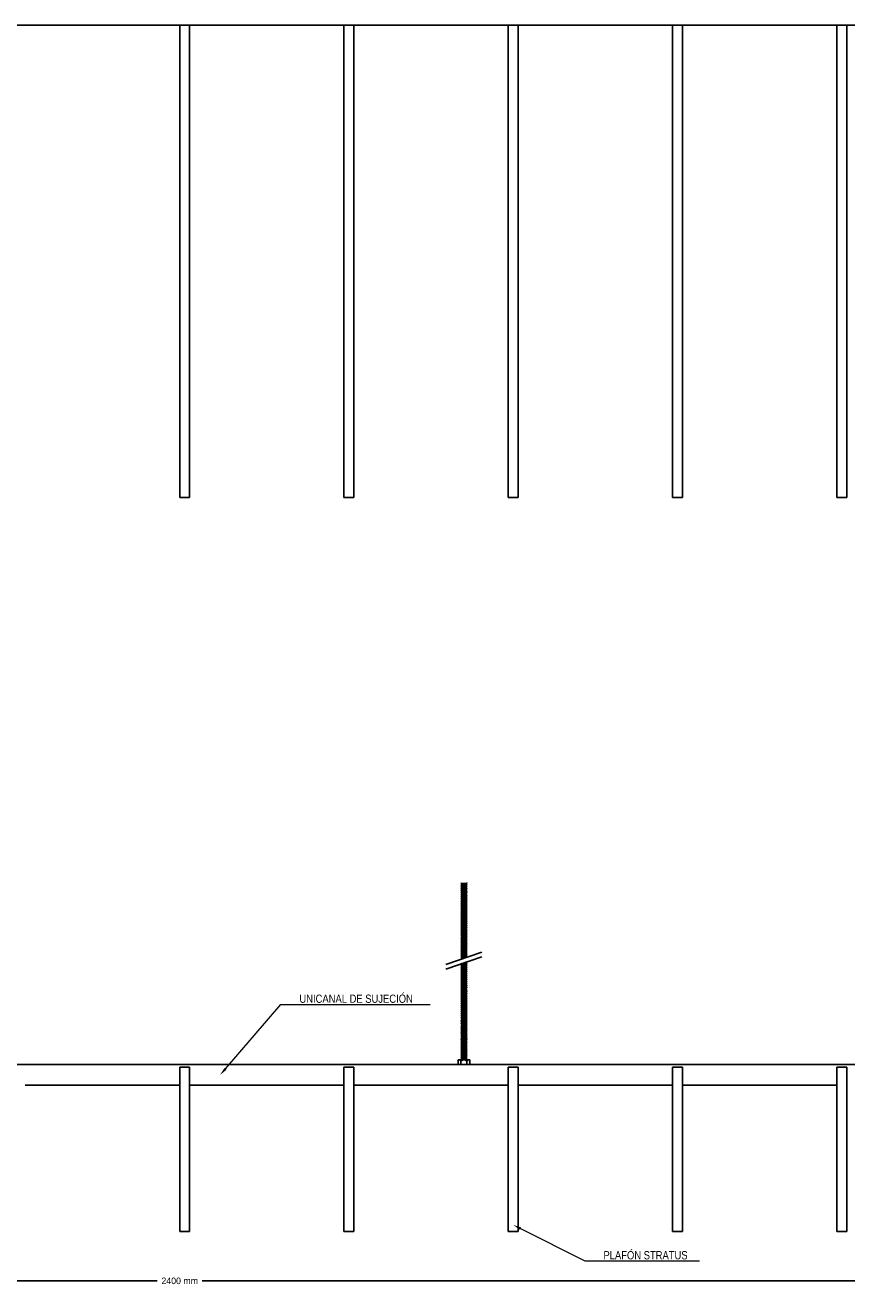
# Model space of a CAD drawing. Header units: millimetres. Extents: x 2538 to 24562, y 4449 to 23795.
# Tile 184 of 256: x 19633 to 20633, y 9377 to 10916. Entities that reach past the tile are written whole.
import ezdxf
from ezdxf import colors
from ezdxf.entities.mleader import LeaderData, LeaderLine
from ezdxf.math import Vec2, Vec3

# ---------------------------------------------------------------- set-up
doc = ezdxf.new("R2010")
doc.units = ezdxf.units.MM
doc.header["$PDMODE"] = 3
doc.linetypes.add('HIDDEN', pattern=[0.375, 0.25, -0.125])
doc.layers.add('_HD_tornillo', color=30, linetype='Continuous')
doc.layers.add('HD021_Text', color=2, linetype='Continuous', lineweight=9)
doc.layers.add('Make2D$Visible$Curves', color=7, linetype='Continuous', true_color=0x000000)
doc.layers.add('MEDIDAS', color=1, linetype='Continuous', true_color=0xff0000)
doc.styles.add('Arial Narrow', font='ARIALN.TTF')
doc.dimstyles.new('HD_DIM', dxfattribs={"dimtxt": 8, "dimasz": 2, "dimexe": 1, "dimexo": 0, "dimgap": 2, "dimtad": 0, "dimdec": 0, "dimzin": 0, "dimdsep": 46, "dimtxsty": 'Standard', "dimcen": 0, "dimclrd": 256, "dimclre": 251, "dimclrt": 7, "dimadec": 0, "dimazin": 0, "dimtp": 0.05, "dimtm": 0.05, "dimtfac": 0.6, "dimtdec": 0, "dimtofl": 0, "dimtmove": 0, "dimatfit": 3, "dimfxl": 1, "dimtolj": 2, "dimtzin": 0, "dimarcsym": 0})

# ---------------------------------------------------------------- blocks, each defined once
blk = doc.blocks.new('*D81')
at = {"layer": 'Defpoints', "color": 0, "transparency": 16777216}
for p in [(18620.5, 9449), (21020.5, 9449), (21020.5, 9388.9)]:
    blk.add_point(p, dxfattribs=at)
at = {"layer": 'MEDIDAS', "color": 251, "linetype": 'HIDDEN', "lineweight": -2, "transparency": 16777216}
for p, q in [((18620.5, 9449), (18620.5, 9387.9)), ((21020.5, 9449), (21020.5, 9387.9))]:
    blk.add_line(p, q, dxfattribs=at)
at = {"layer": 'MEDIDAS', "lineweight": -2, "transparency": 16777216}
for p, q in [((18622.5, 9388.9), (19793.2, 9388.9)), ((21018.5, 9388.9), (19847.8, 9388.9))]:
    blk.add_line(p, q, dxfattribs=at)
at = {"layer": 'MEDIDAS', "transparency": 16777216}
for points in [[(18622.5, 9389.2), (18622.5, 9388.6), (18620.5, 9388.9)], [(21018.5, 9389.2), (21018.5, 9388.6), (21020.5, 9388.9)]]:
    blk.add_solid(points, dxfattribs=at)
at = {"layer": 'MEDIDAS', "color": 7, "transparency": 16777216, "insert": (19820.5, 9388.9), "char_height": 8, "attachment_point": 5}
blk.add_mtext('\\A2;2400 mm', dxfattribs=at)

msp = doc.modelspace()

# ---------------------------------------------------------------- linework, layer by layer
at = {"layer": '_HD_tornillo'}
for p, q in [((20163.7, 9873.3), (20163.1, 9872.5)), ((20163.1, 9872.5), (20170.2, 9872.6)), ((20163.1, 9872.5), (20163.7, 9871.8)), ((20163.7, 9870.9), (20163.1, 9870.1)), ((20163.1, 9870.1), (20170.2, 9870.3)), ((20163.1, 9870.1), (20163.7, 9869.4)), ((20163.7, 9868.6), (20163.1, 9867.8)), ((20163.7, 9871.8), (20169.7, 9872)), ((20163.7, 9871.8), (20163.7, 9870.9)), ((20163.7, 9870.9), (20169.7, 9871.1)), ((20163.7, 9869.4), (20169.7, 9869.6)), ((20163.7, 9869.4), (20163.7, 9868.6)), ((20163.7, 9868.6), (20169.7, 9868.9)), ((20169.7, 9873.5), (20170.2, 9872.6)), ((20169.7, 9872), (20170.2, 9872.6)), ((20169.7, 9872), (20169.7, 9871.1)), ((20169.7, 9871.1), (20170.2, 9870.3)), ((20169.7, 9869.6), (20170.2, 9870.3)), ((20169.7, 9869.6), (20169.7, 9868.9)), ((20169.7, 9868.9), (20170.2, 9868)), ((20163.1, 9867.8), (20170.2, 9868)), ((20163.1, 9867.8), (20163.7, 9867.1)), ((20163.7, 9866.3), (20163.1, 9865.4)), ((20163.1, 9865.4), (20170.2, 9865.6)), ((20163.1, 9865.4), (20163.7, 9864.8)), ((20163.7, 9863.9), (20163.1, 9863.1)), ((20163.1, 9863.1), (20170.2, 9863.3)), ((20163.1, 9863.1), (20163.7, 9862.4)), ((20163.7, 9861.5), (20163.1, 9860.7)), ((20163.1, 9860.7), (20170.2, 9860.8)), ((20163.1, 9860.7), (20163.7, 9860)), ((20163.7, 9859.1), (20163.1, 9858.3)), ((20163.1, 9858.3), (20170.2, 9858.4)), ((20163.1, 9858.3), (20163.7, 9857.6)), ((20163.7, 9856.7), (20163.1, 9855.8)), ((20163.1, 9855.8), (20170.2, 9856)), ((20163.1, 9855.8), (20163.7, 9855.2)), ((20163.7, 9854.3), (20163.1, 9853.4)), ((20163.1, 9853.4), (20170.2, 9853.6)), ((20163.1, 9853.4), (20163.7, 9852.8)), ((20163.7, 9867.1), (20169.7, 9867.4)), ((20163.7, 9867.1), (20163.7, 9866.3)), ((20163.7, 9866.3), (20169.7, 9866.5)), ((20163.7, 9864.8), (20169.7, 9865)), ((20163.7, 9864.8), (20163.7, 9863.9)), ((20163.7, 9863.9), (20169.7, 9864.1)), ((20163.7, 9862.4), (20169.7, 9862.6)), ((20163.7, 9862.4), (20163.7, 9861.5)), ((20163.7, 9861.5), (20169.7, 9861.7)), ((20163.7, 9860), (20169.7, 9860.2)), ((20163.7, 9860), (20163.7, 9859.1)), ((20163.7, 9859.1), (20169.7, 9859.3)), ((20163.7, 9857.6), (20169.7, 9857.8)), ((20163.7, 9857.6), (20163.7, 9856.7)), ((20163.7, 9856.7), (20169.7, 9856.9)), ((20163.7, 9855.2), (20169.7, 9855.4)), ((20163.7, 9855.2), (20163.7, 9854.3)), ((20163.7, 9854.3), (20169.7, 9854.5)), ((20163.7, 9852.8), (20169.7, 9853)), ((20169.7, 9867.4), (20170.2, 9868)), ((20169.7, 9867.4), (20169.7, 9866.5)), ((20169.7, 9866.5), (20170.2, 9865.6)), ((20169.7, 9865), (20170.2, 9865.6)), ((20169.7, 9865), (20169.7, 9864.1)), ((20169.7, 9864.1), (20170.2, 9863.3)), ((20169.7, 9862.6), (20170.2, 9863.3)), ((20169.7, 9862.6), (20169.7, 9861.7)), ((20169.7, 9861.7), (20170.2, 9860.8)), ((20169.7, 9860.2), (20170.2, 9860.8)), ((20169.7, 9860.2), (20169.7, 9859.3)), ((20169.7, 9859.3), (20170.2, 9858.4)), ((20169.7, 9857.8), (20170.2, 9858.4)), ((20169.7, 9857.8), (20169.7, 9856.9)), ((20169.7, 9856.9), (20170.2, 9856)), ((20169.7, 9855.4), (20170.2, 9856)), ((20169.7, 9855.4), (20169.7, 9854.5)), ((20169.7, 9854.5), (20170.2, 9853.6)), ((20169.7, 9853), (20170.2, 9853.6)), ((20169.7, 9853), (20169.7, 9852.1)), ((20163.7, 9851.9), (20163.1, 9851.1)), ((20163.1, 9851.1), (20170.2, 9851.2)), ((20163.1, 9851.1), (20163.7, 9850.4)), ((20163.7, 9849.6), (20163.1, 9848.8)), ((20163.1, 9848.8), (20170.2, 9848.9)), ((20163.1, 9848.8), (20163.7, 9848.1)), ((20163.7, 9847.2), (20163.1, 9846.4)), ((20163.1, 9846.4), (20170.2, 9846.6)), ((20163.1, 9846.4), (20163.7, 9845.7)), ((20163.7, 9844.9), (20163.1, 9844)), ((20163.1, 9844), (20170.2, 9844.2)), ((20163.1, 9844), (20163.7, 9843.4)), ((20163.7, 9842.6), (20163.1, 9841.8)), ((20163.1, 9841.8), (20170.2, 9841.9)), ((20163.1, 9841.8), (20163.7, 9841.1)), ((20163.7, 9840.1), (20163.1, 9839.2)), ((20163.1, 9839.2), (20170.2, 9839.4)), ((20163.1, 9839.2), (20163.7, 9838.6)), ((20163.7, 9837.8), (20163.1, 9837)), ((20163.7, 9852.8), (20163.7, 9851.9)), ((20163.7, 9851.9), (20169.7, 9852.1)), ((20163.7, 9850.4), (20169.7, 9850.6)), ((20163.7, 9850.4), (20163.7, 9849.6)), ((20163.7, 9849.6), (20169.7, 9849.8)), ((20163.7, 9848.1), (20169.7, 9848.3)), ((20163.7, 9848.1), (20163.7, 9847.2)), ((20163.7, 9847.2), (20169.7, 9847.5)), ((20163.7, 9845.7), (20169.7, 9846)), ((20163.7, 9845.7), (20163.7, 9844.9)), ((20163.7, 9844.9), (20169.7, 9845.1)), ((20163.7, 9843.4), (20169.7, 9843.6)), ((20163.7, 9843.4), (20163.7, 9842.6)), ((20163.7, 9842.6), (20169.7, 9842.8)), ((20163.7, 9841.1), (20169.7, 9841.3)), ((20163.7, 9841.1), (20163.7, 9840.1)), ((20163.7, 9840.1), (20169.7, 9840.3)), ((20163.7, 9838.6), (20169.7, 9838.8)), ((20163.7, 9838.6), (20163.7, 9837.8)), ((20163.7, 9837.8), (20169.7, 9838)), ((20169.7, 9852.1), (20170.2, 9851.2)), ((20169.7, 9850.6), (20170.2, 9851.2)), ((20169.7, 9850.6), (20169.7, 9849.8)), ((20169.7, 9849.8), (20170.2, 9848.9)), ((20169.7, 9848.3), (20170.2, 9848.9)), ((20169.7, 9848.3), (20169.7, 9847.5)), ((20169.7, 9847.5), (20170.2, 9846.6)), ((20169.7, 9846), (20170.2, 9846.6)), ((20169.7, 9846), (20169.7, 9845.1)), ((20169.7, 9845.1), (20170.2, 9844.2)), ((20169.7, 9843.6), (20170.2, 9844.2)), ((20169.7, 9843.6), (20169.7, 9842.8)), ((20169.7, 9842.8), (20170.2, 9841.9)), ((20169.7, 9841.3), (20170.2, 9841.9)), ((20169.7, 9841.3), (20169.7, 9840.3)), ((20169.7, 9840.3), (20170.2, 9839.4)), ((20169.7, 9838.8), (20170.2, 9839.4)), ((20169.7, 9838.8), (20169.7, 9838)), ((20169.7, 9838), (20170.2, 9837.1)), ((20163.1, 9837), (20170.2, 9837.1)), ((20163.1, 9837), (20163.7, 9836.3)), ((20163.7, 9835.4), (20163.1, 9834.6)), ((20163.1, 9834.6), (20170.2, 9834.8)), ((20163.1, 9834.6), (20163.7, 9833.9)), ((20163.7, 9833), (20163.1, 9832.2)), ((20163.1, 9832.2), (20170.2, 9832.4)), ((20163.1, 9832.2), (20163.7, 9831.6)), ((20163.7, 9830.6), (20163.1, 9829.8)), ((20163.1, 9829.8), (20170.2, 9830)), ((20163.1, 9829.8), (20163.7, 9829.1)), ((20163.7, 9828.3), (20163.1, 9827.4)), ((20163.1, 9827.4), (20170.2, 9827.6)), ((20163.1, 9827.4), (20163.7, 9826.8)), ((20163.7, 9826), (20163.1, 9825.2)), ((20163.1, 9825.2), (20170.2, 9825.3)), ((20163.1, 9825.2), (20163.7, 9824.5)), ((20163.7, 9823.6), (20163.1, 9822.8)), ((20163.1, 9822.8), (20170.2, 9823)), ((20163.1, 9822.8), (20163.7, 9822.1)), ((20163.7, 9836.3), (20169.7, 9836.5)), ((20163.7, 9836.3), (20163.7, 9835.4)), ((20163.7, 9835.4), (20169.7, 9835.6)), ((20163.7, 9833.9), (20169.7, 9834.2)), ((20163.7, 9833.9), (20163.7, 9833)), ((20163.7, 9833), (20169.7, 9833.3)), ((20163.7, 9831.6), (20169.7, 9831.8)), ((20163.7, 9831.6), (20163.7, 9830.6)), ((20163.7, 9830.6), (20169.7, 9830.9)), ((20163.7, 9829.1), (20169.7, 9829.4)), ((20163.7, 9829.1), (20163.7, 9828.3)), ((20163.7, 9828.3), (20169.7, 9828.5)), ((20163.7, 9826.8), (20169.7, 9827)), ((20163.7, 9826.8), (20163.7, 9826)), ((20163.7, 9826), (20169.7, 9826.2)), ((20163.7, 9824.5), (20169.7, 9824.7)), ((20163.7, 9824.5), (20163.7, 9823.6)), ((20163.7, 9823.6), (20169.7, 9823.8)), ((20163.7, 9822.1), (20169.7, 9822.3)), ((20163.7, 9822.1), (20163.7, 9821.2)), ((20169.7, 9836.5), (20170.2, 9837.1)), ((20169.7, 9836.5), (20169.7, 9835.6)), ((20169.7, 9835.7), (20170.2, 9834.8)), ((20169.7, 9834.2), (20170.2, 9834.8)), ((20169.7, 9834.2), (20169.7, 9833.3)), ((20169.7, 9833.3), (20170.2, 9832.4)), ((20169.7, 9831.8), (20170.2, 9832.4)), ((20169.7, 9831.8), (20169.7, 9830.9)), ((20169.7, 9830.9), (20170.2, 9830)), ((20169.7, 9829.4), (20170.2, 9830)), ((20169.7, 9829.4), (20169.7, 9828.5)), ((20169.7, 9828.5), (20170.2, 9827.6)), ((20169.7, 9827), (20170.2, 9827.6)), ((20169.7, 9827), (20169.7, 9826.2)), ((20169.7, 9826.2), (20170.2, 9825.3)), ((20169.7, 9824.7), (20170.2, 9825.3)), ((20169.7, 9824.7), (20169.7, 9823.8)), ((20169.7, 9823.8), (20170.2, 9823)), ((20169.7, 9822.3), (20170.2, 9823)), ((20169.7, 9822.3), (20169.7, 9821.5)), ((20163.7, 9821.2), (20163.1, 9820.4)), ((20163.1, 9820.4), (20170.2, 9820.6)), ((20163.1, 9820.4), (20163.7, 9819.7)), ((20163.7, 9818.8), (20163.1, 9818)), ((20163.1, 9818), (20170.2, 9818.2)), ((20163.1, 9818), (20163.7, 9817.3)), ((20163.7, 9816.4), (20163.1, 9815.6)), ((20163.1, 9815.6), (20170.2, 9815.8)), ((20163.1, 9815.6), (20163.7, 9814.9)), ((20163.7, 9814), (20163.1, 9813.2)), ((20163.1, 9813.2), (20170.2, 9813.4)), ((20163.1, 9813.2), (20163.7, 9812.5)), ((20163.7, 9811.6), (20163.1, 9810.8)), ((20163.1, 9810.8), (20170.2, 9811)), ((20163.1, 9810.8), (20163.7, 9810.1)), ((20163.7, 9809.2), (20163.1, 9808.4)), ((20163.1, 9808.4), (20170.2, 9808.6)), ((20163.1, 9808.4), (20163.7, 9807.7)), ((20163.7, 9806.9), (20163.1, 9806.1)), ((20163.7, 9821.2), (20169.7, 9821.5)), ((20163.7, 9819.7), (20169.7, 9820)), ((20163.7, 9819.7), (20163.7, 9818.8)), ((20163.7, 9818.8), (20169.7, 9819.1)), ((20163.7, 9817.3), (20169.7, 9817.6)), ((20163.7, 9817.3), (20163.7, 9816.4)), ((20163.7, 9816.4), (20169.7, 9816.7)), ((20163.7, 9814.9), (20169.7, 9815.2)), ((20163.7, 9814.9), (20163.7, 9814)), ((20163.7, 9814), (20169.7, 9814.2)), ((20163.7, 9812.5), (20169.7, 9812.7)), ((20163.7, 9812.5), (20163.7, 9811.6)), ((20163.7, 9811.6), (20169.7, 9811.8)), ((20163.7, 9810.1), (20169.7, 9810.3)), ((20163.7, 9810.1), (20163.7, 9809.2)), ((20163.7, 9809.2), (20169.7, 9809.4)), ((20163.7, 9807.7), (20169.7, 9808)), ((20163.7, 9807.7), (20163.7, 9806.9)), ((20163.7, 9806.9), (20169.7, 9807.2)), ((20169.7, 9821.5), (20170.2, 9820.6)), ((20169.7, 9820), (20170.2, 9820.6)), ((20169.7, 9820), (20169.7, 9819.1)), ((20169.7, 9819.1), (20170.2, 9818.2)), ((20169.7, 9817.6), (20170.2, 9818.2)), ((20169.7, 9817.6), (20169.7, 9816.7)), ((20169.7, 9816.7), (20170.2, 9815.8)), ((20169.7, 9815.2), (20170.2, 9815.8)), ((20169.7, 9815.2), (20169.7, 9814.2)), ((20169.7, 9814.2), (20170.2, 9813.4)), ((20169.7, 9812.7), (20170.2, 9813.4)), ((20169.7, 9812.7), (20169.7, 9811.8)), ((20169.7, 9811.8), (20170.2, 9811)), ((20169.7, 9810.3), (20170.2, 9811)), ((20169.7, 9810.3), (20169.7, 9809.4)), ((20169.7, 9809.5), (20170.2, 9808.6)), ((20169.7, 9808), (20170.2, 9808.6)), ((20169.7, 9808), (20169.7, 9807.2)), ((20169.7, 9807.2), (20170.2, 9806.3)), ((20163.1, 9806.1), (20170.2, 9806.3)), ((20163.1, 9806.1), (20163.7, 9805.4)), ((20163.7, 9804.6), (20163.1, 9803.8)), ((20163.1, 9803.8), (20170.2, 9803.9)), ((20163.1, 9803.8), (20163.7, 9803.1)), ((20163.7, 9802.2), (20163.1, 9801.4)), ((20163.1, 9801.4), (20170.2, 9801.6)), ((20163.1, 9801.4), (20163.7, 9800.7)), ((20163.7, 9799.9), (20163.1, 9799.1)), ((20163.1, 9799.1), (20170.2, 9799.3)), ((20163.1, 9799.1), (20163.7, 9798.4)), ((20163.7, 9797.4), (20163.1, 9796.6)), ((20163.1, 9796.6), (20170.2, 9796.8)), ((20163.1, 9796.6), (20163.7, 9795.9)), ((20163.7, 9795.1), (20163.1, 9794.3)), ((20163.1, 9794.3), (20170.2, 9794.5)), ((20163.1, 9794.3), (20163.7, 9793.6)), ((20163.7, 9792.8), (20163.1, 9791.9)), ((20163.1, 9791.9), (20170.2, 9792.1)), ((20163.1, 9791.9), (20163.7, 9791.3)), ((20163.7, 9805.4), (20169.7, 9805.7)), ((20163.7, 9805.4), (20163.7, 9804.6)), ((20163.7, 9804.6), (20169.7, 9804.8)), ((20163.7, 9803.1), (20169.7, 9803.3)), ((20163.7, 9803.1), (20163.7, 9802.2)), ((20163.7, 9802.2), (20169.7, 9802.4)), ((20163.7, 9800.7), (20169.7, 9800.9)), ((20163.7, 9800.7), (20163.7, 9799.9)), ((20163.7, 9799.9), (20169.7, 9800.2)), ((20163.7, 9798.4), (20169.7, 9798.7)), ((20163.7, 9798.4), (20163.7, 9797.4)), ((20163.7, 9797.4), (20169.7, 9797.6)), ((20163.7, 9795.9), (20169.7, 9796.1)), ((20163.7, 9795.9), (20163.7, 9795.1)), ((20163.7, 9795.1), (20169.7, 9795.4)), ((20163.7, 9793.6), (20169.7, 9793.9)), ((20163.7, 9793.6), (20163.7, 9792.8)), ((20163.7, 9792.8), (20169.7, 9793)), ((20163.7, 9791.3), (20169.7, 9791.5)), ((20169.7, 9805.7), (20170.2, 9806.3)), ((20169.7, 9805.7), (20169.7, 9804.8)), ((20169.7, 9804.8), (20170.2, 9803.9)), ((20169.7, 9803.3), (20170.2, 9803.9)), ((20169.7, 9803.3), (20169.7, 9802.4)), ((20169.7, 9802.4), (20170.2, 9801.6)), ((20169.7, 9800.9), (20170.2, 9801.6)), ((20169.7, 9800.9), (20169.7, 9800.2)), ((20169.7, 9800.2), (20170.2, 9799.3)), ((20169.7, 9798.7), (20170.2, 9799.3)), ((20169.7, 9798.7), (20169.7, 9797.6)), ((20169.7, 9797.6), (20170.2, 9796.8)), ((20169.7, 9796.1), (20170.2, 9796.8)), ((20169.7, 9796.1), (20169.7, 9795.4)), ((20169.7, 9795.4), (20170.2, 9794.5)), ((20169.7, 9793.9), (20170.2, 9794.5)), ((20169.7, 9793.9), (20169.7, 9793)), ((20169.7, 9793), (20170.2, 9792.1)), ((20169.7, 9791.5), (20170.2, 9792.1)), ((20169.7, 9791.5), (20169.7, 9790.6)), ((20144.6, 9774), (20188.1, 9789)), ((20144.6, 9768.3), (20188.1, 9783.3)), ((20163.7, 9790.4), (20163.1, 9789.6)), ((20163.1, 9789.6), (20170.2, 9789.7)), ((20163.1, 9789.6), (20163.7, 9788.9)), ((20163.7, 9788), (20163.1, 9787.2)), ((20163.1, 9787.2), (20170.2, 9787.3)), ((20163.1, 9787.2), (20163.7, 9786.5)), ((20163.7, 9785.6), (20163.1, 9784.8)), ((20163.1, 9784.8), (20170.2, 9785)), ((20163.1, 9784.8), (20163.7, 9784.1)), ((20163.7, 9783.3), (20163.1, 9782.5)), ((20163.1, 9782.5), (20169.7, 9782.7)), ((20163.1, 9782.5), (20163.7, 9781.8)), ((20163.7, 9781), (20163.3, 9780.5)), ((20163.7, 9791.3), (20163.7, 9790.4)), ((20163.7, 9790.4), (20169.7, 9790.6)), ((20163.7, 9788.9), (20169.7, 9789.1)), ((20163.7, 9788.9), (20163.7, 9788)), ((20163.7, 9788), (20169.7, 9788.2)), ((20163.7, 9786.5), (20169.7, 9786.7)), ((20163.7, 9786.5), (20163.7, 9785.6)), ((20163.7, 9785.6), (20169.7, 9785.8)), ((20163.7, 9784.1), (20169.7, 9784.3)), ((20163.7, 9784.1), (20163.7, 9783.3)), ((20163.7, 9783.3), (20169.7, 9783.6)), ((20163.7, 9781.8), (20167.7, 9782)), ((20163.7, 9781.8), (20163.7, 9781)), ((20163.7, 9781), (20164.9, 9781)), ((20166.8, 9776), (20169.6, 9776)), ((20168.6, 9776.6), (20170.1, 9776.7)), ((20169.6, 9776), (20170.1, 9776.7)), ((20169.6, 9776), (20169.6, 9775.1)), ((20169.7, 9790.6), (20170.2, 9789.7)), ((20169.7, 9789.1), (20170.2, 9789.7)), ((20169.7, 9789.1), (20169.7, 9788.2)), ((20169.7, 9788.2), (20170.2, 9787.3)), ((20169.7, 9786.7), (20170.2, 9787.3)), ((20169.7, 9786.7), (20169.7, 9785.8)), ((20169.7, 9785.8), (20170.2, 9785)), ((20169.7, 9784.3), (20170.2, 9785)), ((20169.7, 9784.3), (20169.7, 9783.6)), ((20169.7, 9783.6), (20170.1, 9782.8)), ((20169.9, 9777.1), (20170.1, 9776.7)), ((20163.6, 9774.9), (20163, 9774.1)), ((20163, 9774.1), (20170.1, 9774.2)), ((20163, 9774.1), (20163.6, 9773.4)), ((20163.6, 9772.4), (20163, 9771.6)), ((20163, 9771.6), (20170.1, 9771.8)), ((20163, 9771.6), (20163.6, 9771)), ((20163.6, 9770), (20163, 9769.2)), ((20163, 9769.2), (20170.1, 9769.4)), ((20163, 9769.2), (20163.6, 9768.5)), ((20163.6, 9767.6), (20163, 9766.8)), ((20163, 9766.8), (20170.1, 9767)), ((20163, 9766.8), (20163.6, 9766.1)), ((20163.6, 9765.2), (20163, 9764.4)), ((20163, 9764.4), (20170.1, 9764.5)), ((20163, 9764.4), (20163.6, 9763.7)), ((20163.6, 9762.8), (20163, 9761.9)), ((20163, 9761.9), (20170.1, 9762.1)), ((20163, 9761.9), (20163.6, 9761.3)), ((20163.6, 9774.9), (20169.6, 9775.1)), ((20163.6, 9773.4), (20169.6, 9773.6)), ((20163.6, 9773.4), (20163.6, 9772.4)), ((20163.6, 9772.4), (20169.6, 9772.7)), ((20163.6, 9771), (20169.6, 9771.2)), ((20163.6, 9771), (20163.6, 9770)), ((20163.6, 9770), (20169.6, 9770.2)), ((20163.6, 9768.5), (20169.6, 9768.8)), ((20163.6, 9768.5), (20163.6, 9767.6)), ((20163.6, 9767.6), (20169.6, 9767.8)), ((20163.6, 9766.1), (20169.6, 9766.3)), ((20163.6, 9766.1), (20163.6, 9765.2)), ((20163.6, 9765.2), (20169.6, 9765.4)), ((20163.6, 9763.7), (20169.6, 9763.9)), ((20163.6, 9763.7), (20163.6, 9762.8)), ((20163.6, 9762.8), (20169.6, 9763)), ((20163.6, 9761.3), (20169.6, 9761.5)), ((20163.6, 9761.3), (20163.6, 9760.3)), ((20163.6, 9760.3), (20169.6, 9760.6)), ((20169.6, 9775.1), (20170.1, 9774.2)), ((20169.6, 9773.6), (20170.1, 9774.2)), ((20169.6, 9773.6), (20169.6, 9772.7)), ((20169.6, 9772.7), (20170.1, 9771.8)), ((20169.6, 9771.2), (20170.1, 9771.8)), ((20169.6, 9771.2), (20169.6, 9770.2)), ((20169.6, 9770.3), (20170.1, 9769.4)), ((20169.6, 9768.8), (20170.1, 9769.4)), ((20169.6, 9768.8), (20169.6, 9767.8)), ((20169.6, 9767.8), (20170.1, 9767)), ((20169.6, 9766.3), (20170.1, 9767)), ((20169.6, 9766.3), (20169.6, 9765.4)), ((20169.6, 9765.4), (20170.1, 9764.5)), ((20169.6, 9763.9), (20170.1, 9764.5)), ((20169.6, 9763.9), (20169.6, 9763)), ((20169.6, 9763), (20170.1, 9762.1)), ((20169.6, 9761.5), (20170.1, 9762.1)), ((20169.6, 9761.5), (20169.6, 9760.6)), ((20169.6, 9760.6), (20170.1, 9759.7)), ((20163.6, 9760.3), (20163, 9759.5)), ((20163, 9759.5), (20170.1, 9759.7)), ((20163, 9759.5), (20163.6, 9758.8)), ((20163.6, 9757.9), (20163, 9757.1)), ((20163, 9757.1), (20170.1, 9757.3)), ((20163, 9757.1), (20163.6, 9756.4)), ((20163.7, 9755.5), (20163.1, 9754.7)), ((20163.1, 9754.7), (20170.2, 9754.9)), ((20163.1, 9754.7), (20163.7, 9754)), ((20163.7, 9753.1), (20163.1, 9752.3)), ((20163.1, 9752.3), (20170.2, 9752.4)), ((20163.1, 9752.3), (20163.7, 9751.6)), ((20163.7, 9750.7), (20163.1, 9749.8)), ((20163.1, 9749.8), (20170.2, 9750)), ((20163.1, 9749.8), (20163.7, 9749.2)), ((20163.7, 9748.3), (20163.1, 9747.4)), ((20163.1, 9747.4), (20170.2, 9747.6)), ((20163.1, 9747.4), (20163.7, 9746.8)), ((20163.7, 9745.8), (20163.1, 9745)), ((20163.1, 9745), (20170.2, 9745.2)), ((20163.6, 9758.8), (20169.6, 9759.1)), ((20163.6, 9758.8), (20163.6, 9757.9)), ((20163.6, 9757.9), (20169.6, 9758.1)), ((20163.6, 9756.4), (20169.6, 9756.6)), ((20163.6, 9756.4), (20163.6, 9755.5)), ((20163.7, 9755.5), (20169.7, 9755.7)), ((20163.7, 9754), (20169.7, 9754.2)), ((20163.7, 9754), (20163.7, 9753.1)), ((20163.7, 9753.1), (20169.7, 9753.3)), ((20163.7, 9751.6), (20169.7, 9751.8)), ((20163.7, 9751.6), (20163.7, 9750.7)), ((20163.7, 9750.7), (20169.7, 9750.9)), ((20163.7, 9749.2), (20169.7, 9749.4)), ((20163.7, 9749.2), (20163.7, 9748.3)), ((20163.7, 9748.3), (20169.7, 9748.5)), ((20163.7, 9746.8), (20169.7, 9747)), ((20163.7, 9746.8), (20163.7, 9745.8)), ((20163.7, 9745.8), (20169.7, 9746)), ((20169.6, 9759.1), (20170.1, 9759.7)), ((20169.6, 9759.1), (20169.6, 9758.1)), ((20169.6, 9758.1), (20170.1, 9757.3)), ((20169.6, 9756.6), (20170.1, 9757.3)), ((20169.6, 9756.6), (20169.6, 9755.7)), ((20169.7, 9755.7), (20170.2, 9754.9)), ((20169.7, 9754.2), (20170.2, 9754.9)), ((20169.7, 9754.2), (20169.7, 9753.3)), ((20169.7, 9753.3), (20170.2, 9752.4)), ((20169.7, 9751.8), (20170.2, 9752.4)), ((20169.7, 9751.8), (20169.7, 9750.9)), ((20169.7, 9750.9), (20170.2, 9750)), ((20169.7, 9749.4), (20170.2, 9750)), ((20169.7, 9749.4), (20169.7, 9748.5)), ((20169.7, 9748.5), (20170.2, 9747.6)), ((20169.7, 9747), (20170.2, 9747.6)), ((20169.7, 9747), (20169.7, 9746)), ((20169.7, 9746.1), (20170.2, 9745.2)), ((20169.7, 9744.6), (20170.2, 9745.2)), ((20163.1, 9745), (20163.7, 9744.3)), ((20163.7, 9743.4), (20163.1, 9742.6)), ((20163.1, 9742.6), (20170.2, 9742.8)), ((20163.1, 9742.6), (20163.7, 9741.9)), ((20163.7, 9741), (20163.1, 9740.2)), ((20163.1, 9740.2), (20170.2, 9740.3)), ((20163.1, 9740.2), (20163.7, 9739.5)), ((20163.7, 9738.6), (20163.1, 9737.7)), ((20163.1, 9737.7), (20170.2, 9737.9)), ((20163.1, 9737.7), (20163.7, 9737.1)), ((20163.7, 9736.1), (20163.1, 9735.3)), ((20163.1, 9735.3), (20170.2, 9735.5)), ((20163.1, 9735.3), (20163.7, 9734.6)), ((20163.7, 9733.7), (20163.1, 9732.9)), ((20163.1, 9732.9), (20170.2, 9733.1)), ((20163.1, 9732.9), (20163.7, 9732.2)), ((20163.7, 9731.3), (20163.1, 9730.5)), ((20163.1, 9730.5), (20170.2, 9730.7)), ((20163.1, 9730.5), (20163.7, 9729.8)), ((20163.7, 9744.3), (20169.7, 9744.6)), ((20163.7, 9744.3), (20163.7, 9743.4)), ((20163.7, 9743.4), (20169.7, 9743.6)), ((20163.7, 9741.9), (20169.7, 9742.1)), ((20163.7, 9741.9), (20163.7, 9741)), ((20163.7, 9741), (20169.7, 9741.2)), ((20163.7, 9739.5), (20169.7, 9739.7)), ((20163.7, 9739.5), (20163.7, 9738.6)), ((20163.7, 9738.6), (20169.7, 9738.8)), ((20163.7, 9737.1), (20169.7, 9737.3)), ((20163.7, 9737.1), (20163.7, 9736.1)), ((20163.7, 9736.1), (20169.7, 9736.4)), ((20163.7, 9734.6), (20169.7, 9734.9)), ((20163.7, 9734.6), (20163.7, 9733.7)), ((20163.7, 9733.7), (20169.7, 9733.9)), ((20163.7, 9732.2), (20169.7, 9732.5)), ((20163.7, 9732.2), (20163.7, 9731.3)), ((20163.7, 9731.3), (20169.7, 9731.5)), ((20163.7, 9729.8), (20169.7, 9730)), ((20163.7, 9729.8), (20163.7, 9728.9)), ((20169.7, 9744.6), (20169.7, 9743.6)), ((20169.7, 9743.6), (20170.2, 9742.8)), ((20169.7, 9742.1), (20170.2, 9742.8)), ((20169.7, 9742.1), (20169.7, 9741.2)), ((20169.7, 9741.2), (20170.2, 9740.3)), ((20169.7, 9739.7), (20170.2, 9740.3)), ((20169.7, 9739.7), (20169.7, 9738.8)), ((20169.7, 9738.8), (20170.2, 9737.9)), ((20169.7, 9737.3), (20170.2, 9737.9)), ((20169.7, 9737.3), (20169.7, 9736.4)), ((20169.7, 9736.4), (20170.2, 9735.5)), ((20169.7, 9734.9), (20170.2, 9735.5)), ((20169.7, 9734.9), (20169.7, 9733.9)), ((20169.7, 9734), (20170.2, 9733.1)), ((20169.7, 9732.5), (20170.2, 9733.1)), ((20169.7, 9732.5), (20169.7, 9731.5)), ((20169.7, 9731.5), (20170.2, 9730.7)), ((20169.7, 9730), (20170.2, 9730.7)), ((20169.7, 9730), (20169.7, 9729.1)), ((20163.7, 9728.9), (20163.1, 9728.1)), ((20163.1, 9728.1), (20170.2, 9728.2)), ((20163.1, 9728.1), (20163.7, 9727.4)), ((20163.7, 9726.5), (20163.1, 9725.6)), ((20163.1, 9725.6), (20170.2, 9725.8)), ((20163.1, 9725.6), (20163.7, 9725)), ((20163.7, 9724), (20163.1, 9723.2)), ((20163.1, 9723.2), (20170.2, 9723.4)), ((20163.1, 9723.2), (20163.7, 9722.5)), ((20163.7, 9721.6), (20163.1, 9720.8)), ((20163.1, 9720.8), (20170.2, 9721)), ((20163.1, 9720.8), (20163.7, 9720.1)), ((20163.7, 9719.2), (20163.1, 9718.4)), ((20163.1, 9718.4), (20170.2, 9718.6)), ((20163.1, 9718.4), (20163.7, 9717.7)), ((20163.7, 9716.8), (20163.1, 9716)), ((20163.1, 9716), (20170.2, 9716.1)), ((20163.1, 9716), (20163.7, 9715.3)), ((20163.7, 9714.4), (20163.1, 9713.5)), ((20163.7, 9728.9), (20169.7, 9729.1)), ((20163.7, 9727.4), (20169.7, 9727.6)), ((20163.7, 9727.4), (20163.7, 9726.5)), ((20163.7, 9726.5), (20169.7, 9726.7)), ((20163.7, 9725), (20169.7, 9725.2)), ((20163.7, 9725), (20163.7, 9724)), ((20163.7, 9724), (20169.7, 9724.3)), ((20163.7, 9722.5), (20169.7, 9722.8)), ((20163.7, 9722.5), (20163.7, 9721.6)), ((20163.7, 9721.6), (20169.7, 9721.8)), ((20163.7, 9720.1), (20169.7, 9720.3)), ((20163.7, 9720.1), (20163.7, 9719.2)), ((20163.7, 9719.2), (20169.7, 9719.4)), ((20163.7, 9717.7), (20169.7, 9717.9)), ((20163.7, 9717.7), (20163.7, 9716.8)), ((20163.7, 9716.8), (20169.7, 9717)), ((20163.7, 9715.3), (20169.7, 9715.5)), ((20163.7, 9715.3), (20163.7, 9714.4)), ((20163.7, 9714.4), (20169.7, 9714.6)), ((20169.7, 9729.1), (20170.2, 9728.2)), ((20169.7, 9727.6), (20170.2, 9728.2)), ((20169.7, 9727.6), (20169.7, 9726.7)), ((20169.7, 9726.7), (20170.2, 9725.8)), ((20169.7, 9725.2), (20170.2, 9725.8)), ((20169.7, 9725.2), (20169.7, 9724.3)), ((20169.7, 9724.3), (20170.2, 9723.4)), ((20169.7, 9722.8), (20170.2, 9723.4)), ((20169.7, 9722.8), (20169.7, 9721.8)), ((20169.7, 9721.9), (20170.2, 9721)), ((20169.7, 9720.3), (20170.2, 9721)), ((20169.7, 9720.3), (20169.7, 9719.4)), ((20169.7, 9719.4), (20170.2, 9718.6)), ((20169.7, 9717.9), (20170.2, 9718.6)), ((20169.7, 9717.9), (20169.7, 9717)), ((20169.7, 9717), (20170.2, 9716.1)), ((20169.7, 9715.5), (20170.2, 9716.1)), ((20169.7, 9715.5), (20169.7, 9714.6)), ((20169.7, 9714.6), (20170.2, 9713.7)), ((20163.1, 9713.5), (20170.2, 9713.7)), ((20163.1, 9713.5), (20163.7, 9712.9)), ((20163.7, 9711.9), (20163.1, 9711.1)), ((20163.1, 9711.1), (20170.2, 9711.3)), ((20163.1, 9711.1), (20163.7, 9710.4)), ((20163.7, 9709.5), (20163.1, 9708.7)), ((20163.1, 9708.7), (20170.2, 9708.9)), ((20163.1, 9708.7), (20163.7, 9708)), ((20163.7, 9707.1), (20163.1, 9706.3)), ((20163.1, 9706.3), (20170.2, 9706.5)), ((20163.1, 9706.3), (20163.7, 9705.6)), ((20163.7, 9704.7), (20163.1, 9703.8)), ((20163.1, 9703.8), (20170.2, 9704)), ((20163.1, 9703.8), (20163.7, 9703.2)), ((20163.7, 9702.3), (20163.1, 9701.4)), ((20163.1, 9701.4), (20170.2, 9701.6)), ((20163.1, 9701.4), (20163.7, 9700.8)), ((20163.7, 9699.8), (20163.1, 9699)), ((20163.1, 9699), (20170.2, 9699.2)), ((20163.1, 9699), (20163.7, 9698.3)), ((20163.7, 9712.9), (20169.7, 9713.1)), ((20163.7, 9712.9), (20163.7, 9711.9)), ((20163.7, 9711.9), (20169.7, 9712.2)), ((20163.7, 9710.4), (20169.7, 9710.7)), ((20163.7, 9710.4), (20163.7, 9709.5)), ((20163.7, 9709.5), (20169.7, 9709.7)), ((20163.7, 9708), (20169.7, 9708.2)), ((20163.7, 9708), (20163.7, 9707.1)), ((20163.7, 9707.1), (20169.7, 9707.3)), ((20163.7, 9705.6), (20169.7, 9705.8)), ((20163.7, 9705.6), (20163.7, 9704.7)), ((20163.7, 9704.7), (20169.7, 9704.9)), ((20163.7, 9703.2), (20169.7, 9703.4)), ((20163.7, 9703.2), (20163.7, 9702.3)), ((20163.7, 9702.3), (20169.7, 9702.5)), ((20163.7, 9700.8), (20169.7, 9701)), ((20163.7, 9700.8), (20163.7, 9699.8)), ((20163.7, 9699.8), (20169.7, 9700.1)), ((20169.7, 9713.1), (20170.2, 9713.7)), ((20169.7, 9713.1), (20169.7, 9712.2)), ((20169.7, 9712.2), (20170.2, 9711.3)), ((20169.7, 9710.7), (20170.2, 9711.3)), ((20169.7, 9710.7), (20169.7, 9709.7)), ((20169.7, 9709.7), (20170.2, 9708.9)), ((20169.7, 9708.2), (20170.2, 9708.9)), ((20169.7, 9708.2), (20169.7, 9707.3)), ((20169.7, 9707.3), (20170.2, 9706.5)), ((20169.7, 9705.8), (20170.2, 9706.5)), ((20169.7, 9705.8), (20169.7, 9704.9)), ((20169.7, 9704.9), (20170.2, 9704)), ((20169.7, 9703.4), (20170.2, 9704)), ((20169.7, 9703.4), (20169.7, 9702.5)), ((20169.7, 9702.5), (20170.2, 9701.6)), ((20169.7, 9701), (20170.2, 9701.6)), ((20169.7, 9701), (20169.7, 9700.1)), ((20169.7, 9700.1), (20170.2, 9699.2)), ((20169.7, 9698.6), (20170.2, 9699.2)), ((20163.7, 9697.4), (20163.1, 9696.6)), ((20163.1, 9696.6), (20170.2, 9696.8)), ((20163.1, 9696.6), (20163.7, 9695.9)), ((20163.7, 9695), (20163.1, 9694.2)), ((20163.1, 9694.2), (20170.2, 9694.3)), ((20163.1, 9694.2), (20163.7, 9693.5)), ((20163.7, 9692.6), (20163.1, 9691.8)), ((20163.1, 9691.8), (20170.2, 9691.9)), ((20163.1, 9691.8), (20163.7, 9691.1)), ((20163.7, 9690), (20163.1, 9689.2)), ((20163.1, 9689.2), (20170.2, 9689.4)), ((20163.1, 9689.2), (20163.7, 9688.5)), ((20163.7, 9687.6), (20163.1, 9686.8)), ((20163.1, 9686.8), (20170.2, 9686.9)), ((20163.1, 9686.8), (20163.7, 9686.1)), ((20163.7, 9685.2), (20163.1, 9684.4)), ((20163.1, 9684.4), (20170.2, 9684.5)), ((20163.1, 9684.4), (20163.7, 9683.7)), ((20163.7, 9698.3), (20169.7, 9698.6)), ((20163.7, 9698.3), (20163.7, 9697.4)), ((20163.7, 9697.4), (20169.7, 9697.6)), ((20163.7, 9695.9), (20169.7, 9696.1)), ((20163.7, 9695.9), (20163.7, 9695)), ((20163.7, 9695), (20169.7, 9695.2)), ((20163.7, 9693.5), (20169.7, 9693.7)), ((20163.7, 9693.5), (20163.7, 9692.6)), ((20163.7, 9692.6), (20169.7, 9692.8)), ((20163.7, 9691.1), (20169.7, 9691.3)), ((20163.7, 9691.1), (20163.7, 9690)), ((20163.7, 9690), (20169.7, 9690.3)), ((20163.7, 9688.5), (20169.7, 9688.8)), ((20163.7, 9688.5), (20163.7, 9687.6)), ((20163.7, 9687.6), (20169.7, 9687.8)), ((20163.7, 9686.1), (20169.7, 9686.3)), ((20163.7, 9686.1), (20163.7, 9685.2)), ((20163.7, 9685.2), (20169.7, 9685.4)), ((20163.7, 9683.7), (20169.7, 9683.9)), ((20163.7, 9683.7), (20163.7, 9682.8)), ((20169.7, 9698.6), (20169.7, 9697.6)), ((20169.7, 9697.6), (20170.2, 9696.8)), ((20169.7, 9696.1), (20170.2, 9696.8)), ((20169.7, 9696.1), (20169.7, 9695.2)), ((20169.7, 9695.2), (20170.2, 9694.3)), ((20169.7, 9693.7), (20170.2, 9694.3)), ((20169.7, 9693.7), (20169.7, 9692.8)), ((20169.7, 9692.8), (20170.2, 9691.9)), ((20169.7, 9691.3), (20170.2, 9691.9)), ((20169.7, 9691.3), (20169.7, 9690.3)), ((20169.7, 9690.3), (20170.2, 9689.4)), ((20169.7, 9688.8), (20170.2, 9689.4)), ((20169.7, 9688.8), (20169.7, 9687.8)), ((20169.7, 9687.8), (20170.2, 9686.9)), ((20169.7, 9686.3), (20170.2, 9686.9)), ((20169.7, 9686.3), (20169.7, 9685.4)), ((20169.7, 9685.4), (20170.2, 9684.5)), ((20169.7, 9683.9), (20170.2, 9684.5)), ((20169.7, 9683.9), (20169.7, 9683)), ((20163.7, 9682.8), (20163.1, 9681.7)), ((20163.1, 9681.7), (20170.2, 9681.8)), ((20163.1, 9681.7), (20163.7, 9681)), ((20163.7, 9679.7), (20163.1, 9678.7)), ((20163.1, 9678.7), (20170.2, 9678.8)), ((20163.1, 9678.7), (20163.7, 9678)), ((20163.7, 9676.8), (20163.1, 9676)), ((20163.1, 9676), (20170.2, 9676.2)), ((20163.1, 9676), (20163.7, 9675.3)), ((20163.7, 9674.4), (20163.1, 9673.6)), ((20163.1, 9673.6), (20170.2, 9673.8)), ((20163.1, 9673.6), (20163.7, 9672.9)), ((20163.7, 9672), (20163.1, 9671.1)), ((20163.1, 9671.1), (20170.2, 9671.3)), ((20163.1, 9671.1), (20163.7, 9670.5)), ((20163.7, 9669.6), (20163.1, 9668.7)), ((20163.1, 9668.7), (20170.2, 9668.9)), ((20163.1, 9668.7), (20163.7, 9668.1)), ((20163.7, 9682.5), (20169.7, 9682.7)), ((20163.7, 9681), (20169.7, 9681.2)), ((20163.7, 9681), (20163.7, 9679.7)), ((20163.7, 9679.5), (20169.7, 9679.7)), ((20163.7, 9678), (20169.7, 9678.2)), ((20163.7, 9678), (20163.7, 9676.8)), ((20163.7, 9676.8), (20169.7, 9677)), ((20163.7, 9675.3), (20169.7, 9675.5)), ((20163.7, 9675.3), (20163.7, 9674.4)), ((20163.7, 9674.4), (20169.7, 9674.6)), ((20163.7, 9672.9), (20169.7, 9673.1)), ((20163.7, 9672.9), (20163.7, 9672)), ((20163.7, 9672), (20169.7, 9672.2)), ((20163.7, 9670.5), (20169.7, 9670.7)), ((20163.7, 9670.5), (20163.7, 9669.6)), ((20163.7, 9669.6), (20169.7, 9669.8)), ((20163.7, 9668.1), (20169.7, 9668.3)), ((20169.7, 9683), (20170.2, 9681.8)), ((20169.7, 9681.2), (20170.2, 9681.8)), ((20169.7, 9681.2), (20169.7, 9679.9)), ((20169.7, 9679.9), (20170.2, 9678.8)), ((20169.7, 9678.2), (20170.2, 9678.8)), ((20169.7, 9678.2), (20169.7, 9677)), ((20169.7, 9677), (20170.2, 9676.2)), ((20169.7, 9675.5), (20170.2, 9676.2)), ((20169.7, 9675.5), (20169.7, 9674.6)), ((20169.7, 9674.6), (20170.2, 9673.8)), ((20169.7, 9673.1), (20170.2, 9673.8)), ((20169.7, 9673.1), (20169.7, 9672.2)), ((20169.7, 9672.2), (20170.2, 9671.3)), ((20169.7, 9670.7), (20170.2, 9671.3)), ((20169.7, 9670.7), (20169.7, 9669.8)), ((20169.7, 9669.8), (20170.2, 9668.9)), ((20169.7, 9668.3), (20170.2, 9668.9)), ((20169.7, 9668.3), (20169.7, 9667.4)), ((20173.7, 9657.8), (20159.3, 9657.8)), ((20159.3, 9657.8), (20159.3, 9652.1)), ((20162.9, 9657.8), (20162.9, 9652.1)), ((20163.7, 9667.1), (20163.1, 9666.3)), ((20163.1, 9666.3), (20170.2, 9666.5)), ((20163.1, 9666.3), (20163.7, 9665.6)), ((20163.7, 9664.6), (20163.1, 9663.8)), ((20163.1, 9663.8), (20170.2, 9663.9)), ((20163.1, 9663.8), (20163.7, 9663.1)), ((20163.7, 9662.1), (20163.1, 9661.3)), ((20163.1, 9661.3), (20170.2, 9661.5)), ((20163.1, 9661.3), (20163.7, 9660.6)), ((20163.7, 9659.7), (20163.1, 9658.9)), ((20163.1, 9658.9), (20170.2, 9659.1)), ((20163.1, 9658.9), (20163.7, 9658.2)), ((20163.7, 9668.1), (20163.7, 9667.1)), ((20163.7, 9667.1), (20169.7, 9667.4)), ((20163.7, 9665.6), (20169.7, 9665.9)), ((20163.7, 9665.6), (20163.7, 9664.6)), ((20163.7, 9664.6), (20169.7, 9664.8)), ((20163.7, 9663.1), (20169.7, 9663.3)), ((20163.7, 9663.1), (20163.7, 9662.1)), ((20163.7, 9662.1), (20169.7, 9662.4)), ((20163.7, 9660.6), (20169.7, 9660.9)), ((20163.7, 9660.6), (20163.7, 9659.7)), ((20163.7, 9659.7), (20169.7, 9660)), ((20163.7, 9659.7), (20169.7, 9660)), ((20163.7, 9658.2), (20169.7, 9658.5)), ((20163.7, 9658.2), (20163.7, 9657.8)), ((20169.7, 9667.4), (20170.2, 9666.5)), ((20169.7, 9665.9), (20170.2, 9666.5)), ((20169.7, 9665.9), (20169.7, 9664.8)), ((20169.7, 9664.8), (20170.2, 9663.9)), ((20169.7, 9663.3), (20170.2, 9663.9)), ((20169.7, 9663.3), (20169.7, 9662.4)), ((20169.7, 9662.4), (20170.2, 9661.5)), ((20169.7, 9660.9), (20170.2, 9661.5)), ((20169.7, 9660.9), (20169.7, 9660)), ((20169.7, 9660), (20170.2, 9659.1)), ((20169.7, 9658.5), (20170.2, 9659.1)), ((20169.7, 9658.5), (20169.7, 9657.8)), ((20170.1, 9657.8), (20170.1, 9652.1)), ((20173.7, 9657.8), (20173.7, 9652.1)), ((20159.3, 9652.1), (20173.7, 9652.1))]:
    msp.add_line(p, q, dxfattribs=at)
for centre, radius, start, end in [((20161.1, 9655.9), 1.86, 12.3317, 167.6683), ((20166.5, 9652.6), 5.16, 45.7706, 134.2294), ((20171.9, 9656), 1.81, 11.1529, 168.8471)]:
    msp.add_arc(centre, radius, start, end, dxfattribs=at)
at = {"layer": 'Make2D$Visible$Curves', "color": 7, "lineweight": -3}
for points in [[(18620.5, 10916.5), (19820.5, 10916.5), (21020.5, 10916.5)], [(19820.5, 10916.5), (19820.5, 10629.1), (19820.5, 10341.8)], [(19832.5, 10916.5), (19832.5, 10629.1), (19832.5, 10341.8)], [(20020.5, 10916.5), (20020.5, 10629.1), (20020.5, 10341.8)], [(20032.5, 10916.5), (20032.5, 10629.1), (20032.5, 10341.8)], [(20220.5, 10916.5), (20220.5, 10629.1), (20220.5, 10341.8)], [(20232.5, 10916.5), (20232.5, 10629.1), (20232.5, 10341.8)], [(20420.5, 10916.5), (20420.5, 10629.1), (20420.5, 10341.8)], [(20432.5, 10916.5), (20432.5, 10629.1), (20432.5, 10341.8)], [(20620.5, 10916.5), (20620.5, 10629.1), (20620.5, 10341.8)], [(20632.5, 10916.5), (20632.5, 10629.1), (20632.5, 10341.8)], [(19820.5, 10341.8), (19826.5, 10341.8), (19832.5, 10341.8)], [(20020.5, 10341.8), (20026.5, 10341.8), (20032.5, 10341.8)], [(20220.5, 10341.8), (20226.5, 10341.8), (20232.5, 10341.8)], [(20420.5, 10341.8), (20426.5, 10341.8), (20432.5, 10341.8)], [(20620.5, 10341.8), (20626.5, 10341.8), (20632.5, 10341.8)], [(18620.5, 9652.1), (19820.5, 9652.1), (21020.5, 9652.1)], [(19820.5, 9649), (19820.5, 9549), (19820.5, 9449)], [(19820.5, 9649), (19826.5, 9649), (19832.5, 9649)], [(19832.5, 9649), (19832.5, 9549), (19832.5, 9449)], [(20020.5, 9649), (20020.5, 9549), (20020.5, 9449)], [(20020.5, 9649), (20026.5, 9649), (20032.5, 9649)], [(20032.5, 9649), (20032.5, 9549), (20032.5, 9449)], [(20220.5, 9649), (20220.5, 9549), (20220.5, 9449)], [(20220.5, 9649), (20226.5, 9649), (20232.5, 9649)], [(20232.5, 9649), (20232.5, 9549), (20232.5, 9449)], [(20420.5, 9649), (20420.5, 9549), (20420.5, 9449)], [(20420.5, 9649), (20426.5, 9649), (20432.5, 9649)], [(20432.5, 9649), (20432.5, 9549), (20432.5, 9449)], [(20620.5, 9649), (20620.5, 9549), (20620.5, 9449)], [(20620.5, 9649), (20626.5, 9649), (20632.5, 9649)], [(20632.5, 9649), (20632.5, 9549), (20632.5, 9449)], [(19820.5, 9627.1), (19726.5, 9627.1), (19632.5, 9627.1)], [(20020.5, 9627.1), (19926.5, 9627.1), (19832.5, 9627.1)], [(20220.5, 9627.1), (20126.5, 9627.1), (20032.5, 9627.1)], [(20420.5, 9627.1), (20326.5, 9627.1), (20232.5, 9627.1)], [(20620.5, 9627.1), (20526.5, 9627.1), (20432.5, 9627.1)], [(19820.5, 9449), (19826.5, 9449), (19832.5, 9449)], [(20020.5, 9449), (20026.5, 9449), (20032.5, 9449)], [(20220.5, 9449), (20226.5, 9449), (20232.5, 9449)], [(20420.5, 9449), (20426.5, 9449), (20432.5, 9449)], [(20620.5, 9449), (20626.5, 9449), (20632.5, 9449)]]:
    msp.add_open_spline(points, degree=2, dxfattribs=at)

# ---------------------------------------------------------------- dimensions: what is measured, and where the dimension line sits
at = {"layer": 'MEDIDAS'}
dim = msp.add_linear_dim(base=(21020.5, 9388.9), p1=(18620.5, 9449), p2=(21020.5, 9449), text='<> mm', dimstyle='HD_DIM', dxfattribs=at)
dim.commit()
dim.dimension.update_dxf_attribs({"geometry": '*D81', "text_midpoint": (19820.5, 9388.9)})

# ---------------------------------------------------------------- leaders
at = {"layer": 'HD021_Text'}
ml = msp.add_multileader_mtext('Standard', dxfattribs=at)
ml.set_content('PLAFÓN STRATUS', color=5, style='Arial Narrow')
ml.set_leader_properties(color=5, linetype='ByLayer', lineweight=15)
ml.build(insert=Vec2(0, 0))
ml.multileader.update_dxf_attribs({"text_left_attachment_type": 6, "text_right_attachment_type": 6, "dogleg_length": 0.1, "arrow_head_size": 10, "scale": 5})
ctx = ml.context
ctx.base_point, ctx.scale, ctx.char_height, ctx.arrow_head_size, ctx.landing_gap_size, ctx.plane_origin = Vec3(20949.4, 10281), 5, 10, 10, 15, Vec3(21020.9, 10254.4)
ctx.left_attachment, ctx.right_attachment, ctx.text_align_type = 6, 6, 2
notes = []
notes.append((ctx, [(1, (1, 1, 0), (20940.1, 10281), (1, 0), 9.29, [(1, [(20824.9, 10348.2)], 0, [])])]))
ctx.mtext.insert, ctx.mtext.width, ctx.mtext.alignment, ctx.mtext.flow_direction = Vec3(21065.4, 10293), 287.858, 3, 5
ml = msp.add_multileader_mtext('Standard', dxfattribs=at)
ml.set_content('UNICANAL DE SUJECIÓN', color=5, style='Arial Narrow')
ml.set_leader_properties(color=5, linetype='ByLayer', lineweight=15)
ml.build(insert=Vec2(0, 0))
ml.multileader.update_dxf_attribs({"text_left_attachment_type": 6, "text_right_attachment_type": 6, "dogleg_length": 0.1, "arrow_head_size": 10, "scale": 5})
ctx = ml.context
ctx.base_point, ctx.scale, ctx.char_height, ctx.arrow_head_size, ctx.landing_gap_size, ctx.plane_origin = Vec3(19953, 9725.2), 5, 10, 10, 15, Vec3(19989.9, 9655.8)
ctx.left_attachment, ctx.right_attachment, ctx.text_align_type = 6, 6, 2
notes.append((ctx, [(1, (1, 1, 0), (19943.7, 9725.2), (1, 0), 9.29, [(1, [(19869.6, 9639.3)], 0, [])])]))
ctx.mtext.insert, ctx.mtext.width, ctx.mtext.alignment, ctx.mtext.flow_direction = Vec3(20104.3, 9737.2), 287.858, 3, 5
ml = msp.add_multileader_mtext('Standard', dxfattribs=at)
ml.set_content('TAPA POSTERIOR (OPCIONAL)', color=5, style='Arial Narrow')
ml.set_leader_properties(color=5, linetype='ByLayer', lineweight=15)
ml.build(insert=Vec2(0, 0))
ml.multileader.update_dxf_attribs({"text_left_attachment_type": 6, "text_right_attachment_type": 6, "dogleg_length": 0.1, "arrow_head_size": 10, "scale": 5})
ctx = ml.context
ctx.base_point, ctx.scale, ctx.char_height, ctx.arrow_head_size, ctx.landing_gap_size, ctx.plane_origin = Vec3(21074.7, 9670.4), 5, 10, 10, 15, Vec3(21146.1, 9643.8)
ctx.left_attachment, ctx.right_attachment, ctx.text_align_type = 6, 6, 2
notes.append((ctx, [(1, (1, 1, 0), (21065.4, 9670.4), (1, 0), 9.29, [(1, [(21025.9, 9627.3)], 0, [])])]))
ctx.mtext.insert, ctx.mtext.width, ctx.mtext.alignment, ctx.mtext.flow_direction = Vec3(21259.3, 9683.4), 287.858, 3, 5
ml = msp.add_multileader_mtext('Standard', dxfattribs=at)
ml.set_content('PLAFÓN STRATUS', color=5, style='Arial Narrow')
ml.set_leader_properties(color=5, linetype='ByLayer', lineweight=15)
ml.build(insert=Vec2(0, 0))
ml.multileader.update_dxf_attribs({"text_left_attachment_type": 6, "text_right_attachment_type": 6, "dogleg_length": 0.1, "arrow_head_size": 10, "scale": 5})
ctx = ml.context
ctx.base_point, ctx.scale, ctx.char_height, ctx.arrow_head_size, ctx.landing_gap_size, ctx.plane_origin = Vec3(20322.8, 9413.1), 5, 10, 10, 15, Vec3(20422.4, 9363.2)
ctx.left_attachment, ctx.right_attachment, ctx.text_align_type = 6, 6, 2
notes.append((ctx, [(1, (1, 1, 0), (20313.5, 9413.1), (1, 0), 9.29, [(1, [(20226.5, 9457)], 0, [])])]))
ctx.mtext.insert, ctx.mtext.width, ctx.mtext.alignment, ctx.mtext.flow_direction = Vec3(20438.8, 9425.1), 287.858, 3, 5
for ctx, leaders in notes:
    for number, flags, end, landing, length, lines in leaders:
        leader = LeaderData()
        leader.index, (leader.has_last_leader_line, leader.has_dogleg_vector, leader.attachment_direction) = number, flags
        leader.last_leader_point, leader.dogleg_vector, leader.dogleg_length = Vec3(end), Vec3(landing), length
        for number, points, colour, breaks in lines:
            line = LeaderLine()
            line.index, line.vertices, line.color, line.breaks = number, Vec3.list(points), colors.encode_raw_color(colour), breaks
            leader.lines.append(line)
        ctx.leaders.append(leader)

doc.saveas('drawing.dxf')
